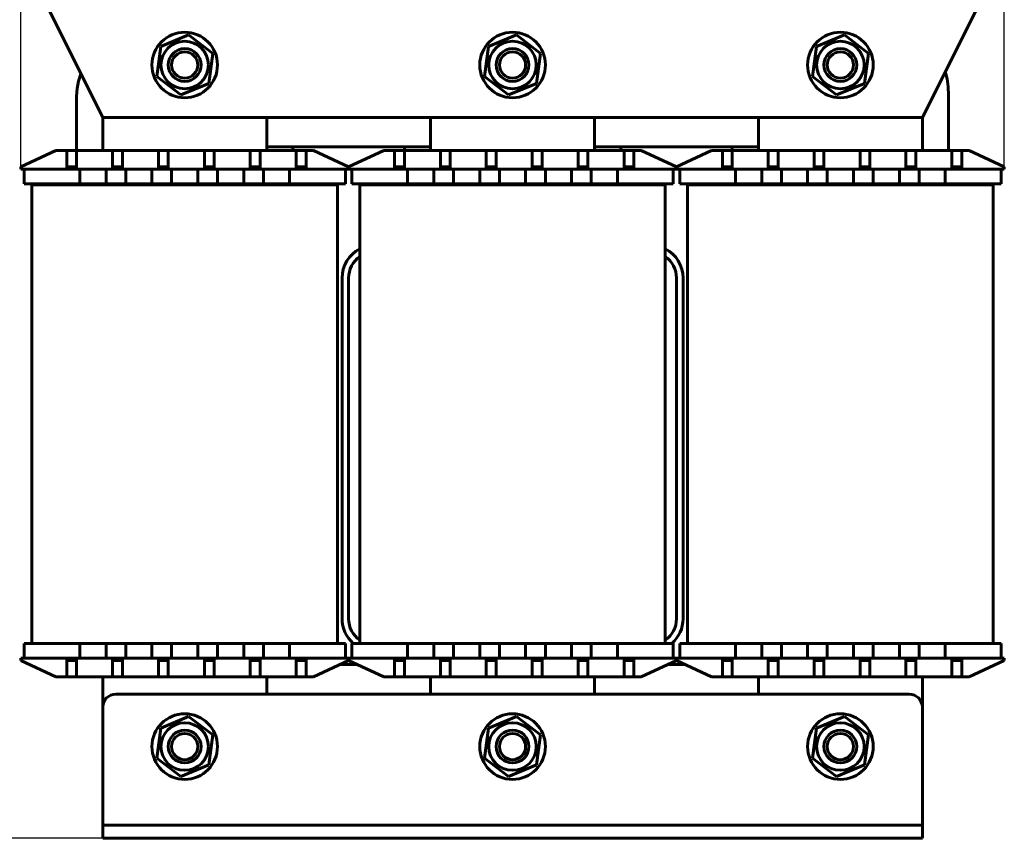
# Model space of a CAD drawing. Header units: millimetres. Extents: x 0 to 420, y 0 to 594.
# Tile 2 of 6: x 75 to 226, y 101 to 225. Entities that reach past the tile are written whole.
import ezdxf

# ---------------------------------------------------------------- set-up
doc = ezdxf.new("R2010")
doc.units = ezdxf.units.MM
doc.linetypes.add('K5LT_BASIC', pattern=[0])
doc.linetypes.add('K5LT_THIN', pattern=[0])
doc.layers.add('Системный слой', color=7, linetype='Continuous')
doc.styles.add('KDIMTEXTSTYLE', font='GOST_AU.SHX', dxfattribs={"width": 0.96, "oblique": 15, "height": 5})
doc.dimstyles.new('KDIMSTYLE (1.00)', dxfattribs={"dimtxt": 5, "dimasz": 1, "dimexe": 2, "dimexo": 0, "dimgap": 1, "dimtad": 1, "dimtxsty": 'KDIMTEXTSTYLE', "dimsah": 1, "dimcen": 0, "dimdle": 1, "dimadec": 0, "dimazin": 0, "dimtfac": 0.667, "dimtmove": 0, "dimatfit": 3, "dimfxl": 1, "dimtvp": 1, "dimtolj": 1, "dimtzin": 0, "dimarcsym": 0})

# ---------------------------------------------------------------- blocks, each defined once
blk = doc.blocks.new('U0')
at = {"layer": 'Системный слой', "color": 150, "linetype": 'K5LT_BASIC', "lineweight": 60, "true_color": 0x0080ff}
for p, q in [((213.01, 210.5), (213.01, 205.45)), ((213.01, 125.15), (213.01, 120.5))]:
    blk.add_line(p, q, dxfattribs=at)
blk = doc.blocks.new('U1')
at = {"layer": 'Системный слой', "color": 150, "linetype": 'K5LT_BASIC', "lineweight": 60, "true_color": 0x0080ff}
for p, q in [((188.01, 205.45), (188.01, 210.5)), ((188.01, 122.5), (188.01, 125.15))]:
    blk.add_line(p, q, dxfattribs=at)
blk = doc.blocks.new('U2')
at = {"layer": 'Системный слой', "color": 150, "linetype": 'K5LT_BASIC', "lineweight": 60, "true_color": 0x0080ff}
for p, q in [((84.31, 216.05), (84.68, 217.15)), ((84.01, 213.73), (84.08, 214.9)), ((84.08, 214.9), (84.31, 216.05))]:
    blk.add_line(p, q, dxfattribs=at)
blk = doc.blocks.new('U3')
at = {"layer": 'Системный слой', "color": 150, "linetype": 'K5LT_BASIC', "lineweight": 60, "true_color": 0x0080ff}
for p, q in [((84.01, 205.45), (84.01, 213.73)), ((84.01, 200.2), (84.01, 200.35))]:
    blk.add_line(p, q, dxfattribs=at)
blk = doc.blocks.new('U4')
at = {"layer": 'Системный слой', "color": 150, "linetype": 'K5LT_BASIC', "lineweight": 60, "true_color": 0x0080ff}
for p, q in [((117.01, 205.45), (117.01, 206)), ((117.01, 200.2), (117.01, 200.35))]:
    blk.add_line(p, q, dxfattribs=at)
blk = doc.blocks.new('U5')
at = {"layer": 'Системный слой', "color": 150, "linetype": 'K5LT_BASIC', "lineweight": 60, "true_color": 0x0080ff}
for p, q in [((134.01, 205.45), (134.01, 206)), ((134.01, 200.2), (134.01, 200.35))]:
    blk.add_line(p, q, dxfattribs=at)
blk = doc.blocks.new('U6')
at = {"layer": 'Системный слой', "color": 150, "linetype": 'K5LT_BASIC', "lineweight": 60, "true_color": 0x0080ff}
for p, q in [((167.01, 205.45), (167.01, 206)), ((167.01, 200.2), (167.01, 200.35))]:
    blk.add_line(p, q, dxfattribs=at)
blk = doc.blocks.new('U7')
at = {"layer": 'Системный слой', "color": 150, "linetype": 'K5LT_BASIC', "lineweight": 60, "true_color": 0x0080ff}
for p, q in [((184.01, 206), (184.01, 205.45)), ((184.01, 200.35), (184.01, 200.2))]:
    blk.add_line(p, q, dxfattribs=at)
blk = doc.blocks.new('U8')
at = {"layer": 'Системный слой', "color": 150, "linetype": 'K5LT_BASIC', "lineweight": 60, "true_color": 0x0080ff}
for p, q in [((216.51, 217.51), (216.79, 216.37)), ((216.79, 216.37), (216.95, 215.16)), ((216.95, 215.16), (217.01, 213.9))]:
    blk.add_line(p, q, dxfattribs=at)
blk = doc.blocks.new('U9')
at = {"layer": 'Системный слой', "color": 150, "linetype": 'K5LT_BASIC', "lineweight": 60, "true_color": 0x0080ff}
for p, q in [((217.01, 213.9), (217.01, 205.45)), ((217.01, 200.35), (217.01, 200.2))]:
    blk.add_line(p, q, dxfattribs=at)
blk = doc.blocks.new('U10')
at = {"layer": 'Системный слой', "color": 150, "linetype": 'K5LT_BASIC', "lineweight": 60, "true_color": 0x0080ff}
for p, q in [((113.01, 210.5), (113.01, 205.45)), ((113.01, 125.15), (113.01, 122.5))]:
    blk.add_line(p, q, dxfattribs=at)
blk = doc.blocks.new('U11')
at = {"layer": 'Системный слой', "color": 150, "linetype": 'K5LT_BASIC', "lineweight": 60, "true_color": 0x0080ff}
for p, q in [((88.01, 205.45), (88.01, 210.5)), ((88.01, 120.5), (88.01, 125.15))]:
    blk.add_line(p, q, dxfattribs=at)
blk = doc.blocks.new('U30')
at = {"layer": 'Системный слой', "color": 150, "linetype": 'K5LT_BASIC', "lineweight": 60, "true_color": 0x0080ff}
for p, q in [((163.01, 210.5), (163.01, 205.45)), ((163.01, 125.15), (163.01, 122.5))]:
    blk.add_line(p, q, dxfattribs=at)
blk = doc.blocks.new('U31')
at = {"layer": 'Системный слой', "color": 150, "linetype": 'K5LT_BASIC', "lineweight": 60, "true_color": 0x0080ff}
for p, q in [((138.01, 205.45), (138.01, 210.5)), ((138.01, 122.5), (138.01, 125.15))]:
    blk.add_line(p, q, dxfattribs=at)
blk = doc.blocks.new('KDIMARROW_01')
at = {"layer": 'Системный слой'}
blk.add_hatch(color=0, dxfattribs=at).paths.add_polyline_path([(0, 0), (-5, 0.66), (-4.5, 0), (-5, -0.66)])
at = {"layer": 'Системный слой', "color": 0, "linetype": 'K5LT_THIN', "lineweight": 18}
for p, q in [((-4.5, 0), (-5, 0.66)), ((-5, 0.66), (0, 0)), ((0, 0), (-5, -0.66)), ((-5, -0.66), (-4.5, 0)), ((0, 0), (-1, 0))]:
    blk.add_line(p, q, dxfattribs=at)

msp = doc.modelspace()

# ---------------------------------------------------------------- linework, layer by layer
at = {"layer": 'Системный слой', "color": 150, "linetype": 'K5LT_BASIC', "lineweight": 60, "true_color": 0x0080ff}
for p, q in [((78.006, 230.502), (88.006, 210.502)), ((213.006, 210.502), (223.006, 230.502)), ((101.108, 223.082), (96.841, 221.313)), ((104.773, 220.271), (101.108, 223.082)), ((151.108, 223.082), (146.841, 221.313)), ((154.773, 220.271), (151.108, 223.082)), ((201.108, 223.082), (196.841, 221.313)), ((204.773, 220.271), (201.108, 223.082)), ((96.841, 221.313), (96.24, 216.733)), ((146.841, 221.313), (146.24, 216.733)), ((196.841, 221.313), (196.24, 216.733)), ((104.172, 215.692), (104.773, 220.271)), ((154.172, 215.692), (154.773, 220.271)), ((204.172, 215.692), (204.773, 220.271)), ((96.24, 216.733), (99.905, 213.923)), ((146.24, 216.733), (149.905, 213.923)), ((196.24, 216.733), (199.905, 213.923)), ((99.905, 213.923), (104.172, 215.692)), ((149.905, 213.923), (154.172, 215.692)), ((199.905, 213.923), (204.172, 215.692)), ((88.006, 210.502), (213.006, 210.502)), ((113.006, 206.002), (138.006, 206.002)), ((163.006, 206.002), (188.006, 206.002)), ((80.868, 205.452), (75.506, 202.952)), ((82.506, 205.452), (80.868, 205.452)), ((82.506, 205.452), (84.006, 205.452)), ((82.506, 202.952), (82.506, 205.452)), ((84.006, 205.452), (84.006, 202.952)), ((89.506, 205.452), (84.006, 205.452)), ((89.506, 205.452), (91.006, 205.452)), ((89.506, 202.952), (89.506, 205.452)), ((96.506, 205.452), (91.006, 205.452)), ((91.006, 205.452), (91.006, 202.952)), ((96.506, 205.452), (98.006, 205.452)), ((96.506, 202.952), (96.506, 205.452)), ((98.006, 205.452), (98.006, 202.952)), ((103.506, 205.452), (98.006, 205.452)), ((103.506, 202.952), (103.506, 205.452)), ((103.506, 205.452), (105.006, 205.452)), ((110.506, 205.452), (105.006, 205.452)), ((105.006, 205.452), (105.006, 202.952)), ((110.506, 205.452), (112.006, 205.452)), ((110.506, 202.952), (110.506, 205.452)), ((112.006, 205.452), (112.006, 202.952)), ((117.506, 205.452), (112.006, 205.452)), ((117.506, 205.452), (119.006, 205.452)), ((117.506, 202.952), (117.506, 205.452)), ((120.145, 205.452), (119.006, 205.452)), ((119.006, 205.452), (119.006, 202.952)), ((125.506, 202.952), (120.145, 205.452)), ((130.868, 205.452), (125.506, 202.952)), ((132.506, 205.452), (130.868, 205.452)), ((132.506, 205.452), (134.006, 205.452)), ((132.506, 202.952), (132.506, 205.452)), ((134.006, 205.452), (134.006, 202.952)), ((139.506, 205.452), (134.006, 205.452)), ((139.506, 205.452), (141.006, 205.452)), ((139.506, 202.952), (139.506, 205.452)), ((146.506, 205.452), (141.006, 205.452)), ((141.006, 205.452), (141.006, 202.952)), ((146.506, 205.452), (148.006, 205.452)), ((146.506, 202.952), (146.506, 205.452)), ((148.006, 205.452), (148.006, 202.952)), ((153.506, 205.452), (148.006, 205.452)), ((153.506, 202.952), (153.506, 205.452)), ((153.506, 205.452), (155.006, 205.452)), ((160.506, 205.452), (155.006, 205.452)), ((155.006, 205.452), (155.006, 202.952)), ((160.506, 205.452), (162.006, 205.452)), ((160.506, 202.952), (160.506, 205.452)), ((162.006, 205.452), (162.006, 202.952)), ((167.506, 205.452), (162.006, 205.452)), ((167.506, 205.452), (169.006, 205.452)), ((167.506, 202.952), (167.506, 205.452)), ((170.145, 205.452), (169.006, 205.452)), ((169.006, 205.452), (169.006, 202.952)), ((175.506, 202.952), (170.145, 205.452)), ((180.868, 205.452), (175.506, 202.952)), ((182.506, 205.452), (180.868, 205.452)), ((182.506, 205.452), (184.006, 205.452)), ((182.506, 202.952), (182.506, 205.452)), ((184.006, 205.452), (184.006, 202.952)), ((189.506, 205.452), (184.006, 205.452)), ((189.506, 205.452), (191.006, 205.452)), ((189.506, 202.952), (189.506, 205.452)), ((196.506, 205.452), (191.006, 205.452)), ((191.006, 205.452), (191.006, 202.952)), ((196.506, 205.452), (198.006, 205.452)), ((196.506, 202.952), (196.506, 205.452)), ((198.006, 205.452), (198.006, 202.952)), ((203.506, 205.452), (198.006, 205.452)), ((203.506, 202.952), (203.506, 205.452)), ((203.506, 205.452), (205.006, 205.452)), ((210.506, 205.452), (205.006, 205.452)), ((205.006, 205.452), (205.006, 202.952)), ((210.506, 205.452), (212.006, 205.452)), ((210.506, 202.952), (210.506, 205.452)), ((212.006, 205.452), (212.006, 202.952)), ((217.506, 205.452), (212.006, 205.452)), ((217.506, 205.452), (219.006, 205.452)), ((217.506, 202.952), (217.506, 205.452)), ((220.145, 205.452), (219.006, 205.452)), ((219.006, 205.452), (219.006, 202.952)), ((225.506, 202.952), (220.145, 205.452)), ((75.506, 202.952), (75.506, 202.602)), ((82.506, 202.952), (82.506, 202.602)), ((84.006, 202.952), (82.506, 202.952)), ((84.006, 202.952), (84.006, 202.602)), ((91.006, 202.952), (89.506, 202.952)), ((89.506, 202.952), (89.506, 202.602)), ((91.006, 202.952), (91.006, 202.602)), ((98.006, 202.952), (96.506, 202.952)), ((96.506, 202.952), (96.506, 202.602)), ((98.006, 202.952), (98.006, 202.602)), ((103.506, 202.952), (103.506, 202.602)), ((105.006, 202.952), (103.506, 202.952)), ((105.006, 202.952), (105.006, 202.602)), ((112.006, 202.952), (110.506, 202.952)), ((110.506, 202.952), (110.506, 202.602)), ((112.006, 202.952), (112.006, 202.602)), ((117.506, 202.952), (117.506, 202.602)), ((119.006, 202.952), (117.506, 202.952)), ((119.006, 202.952), (119.006, 202.602)), ((125.506, 202.952), (125.506, 202.602)), ((125.506, 202.952), (125.506, 202.602)), ((132.506, 202.952), (132.506, 202.602)), ((134.006, 202.952), (132.506, 202.952)), ((134.006, 202.952), (134.006, 202.602)), ((141.006, 202.952), (139.506, 202.952)), ((139.506, 202.952), (139.506, 202.602)), ((141.006, 202.952), (141.006, 202.602)), ((148.006, 202.952), (146.506, 202.952)), ((146.506, 202.952), (146.506, 202.602)), ((148.006, 202.952), (148.006, 202.602)), ((153.506, 202.952), (153.506, 202.602)), ((155.006, 202.952), (153.506, 202.952)), ((155.006, 202.952), (155.006, 202.602)), ((162.006, 202.952), (160.506, 202.952)), ((160.506, 202.952), (160.506, 202.602)), ((162.006, 202.952), (162.006, 202.602)), ((167.506, 202.952), (167.506, 202.602)), ((169.006, 202.952), (167.506, 202.952)), ((169.006, 202.952), (169.006, 202.602)), ((175.506, 202.952), (175.506, 202.602)), ((175.506, 202.952), (175.506, 202.602)), ((182.506, 202.952), (182.506, 202.602)), ((184.006, 202.952), (182.506, 202.952)), ((184.006, 202.952), (184.006, 202.602)), ((191.006, 202.952), (189.506, 202.952)), ((189.506, 202.952), (189.506, 202.602)), ((191.006, 202.952), (191.006, 202.602)), ((198.006, 202.952), (196.506, 202.952)), ((196.506, 202.952), (196.506, 202.602)), ((198.006, 202.952), (198.006, 202.602)), ((203.506, 202.952), (203.506, 202.602)), ((205.006, 202.952), (203.506, 202.952)), ((205.006, 202.952), (205.006, 202.602)), ((212.006, 202.952), (210.506, 202.952)), ((210.506, 202.952), (210.506, 202.602)), ((212.006, 202.952), (212.006, 202.602)), ((217.506, 202.952), (217.506, 202.602)), ((219.006, 202.952), (217.506, 202.952)), ((219.006, 202.952), (219.006, 202.602)), ((225.506, 202.952), (225.506, 202.602)), ((76.006, 202.602), (75.506, 202.602)), ((76.006, 200.352), (76.006, 202.602)), ((76.006, 202.602), (82.006, 202.602)), ((82.006, 202.602), (83.506, 202.602)), ((83.506, 202.602), (84.506, 202.602)), ((84.506, 202.602), (84.506, 200.352)), ((88.506, 202.602), (84.506, 202.602)), ((88.506, 200.352), (88.506, 202.602)), ((88.506, 202.602), (89.506, 202.602)), ((89.506, 202.602), (90.506, 202.602)), ((90.506, 202.602), (91.506, 202.602)), ((95.506, 202.602), (91.506, 202.602)), ((91.506, 202.602), (91.506, 200.352)), ((95.506, 202.602), (96.506, 202.602)), ((95.506, 200.352), (95.506, 202.602)), ((96.506, 202.602), (97.506, 202.602)), ((97.506, 202.602), (98.506, 202.602)), ((98.506, 202.602), (98.506, 200.352)), ((102.506, 202.602), (98.506, 202.602)), ((102.506, 202.602), (103.506, 202.602)), ((102.506, 200.352), (102.506, 202.602)), ((103.506, 202.602), (104.506, 202.602)), ((104.506, 202.602), (105.506, 202.602)), ((109.506, 202.602), (105.506, 202.602)), ((105.506, 202.602), (105.506, 200.352)), ((109.506, 200.352), (109.506, 202.602)), ((109.506, 202.602), (110.506, 202.602)), ((110.506, 202.602), (111.506, 202.602)), ((111.506, 202.602), (112.506, 202.602)), ((112.506, 202.602), (112.506, 200.352)), ((116.506, 202.602), (112.506, 202.602)), ((116.506, 202.602), (117.506, 202.602)), ((116.506, 200.352), (116.506, 202.602)), ((117.506, 202.602), (119.006, 202.602)), ((119.006, 202.602), (125.006, 202.602)), ((125.506, 202.602), (125.006, 202.602)), ((125.006, 200.352), (125.006, 202.602)), ((126.006, 202.602), (125.506, 202.602)), ((126.006, 200.352), (126.006, 202.602)), ((126.006, 202.602), (132.006, 202.602)), ((132.006, 202.602), (133.506, 202.602)), ((133.506, 202.602), (134.506, 202.602)), ((134.506, 202.602), (134.506, 200.352)), ((138.506, 202.602), (134.506, 202.602)), ((138.506, 200.352), (138.506, 202.602)), ((138.506, 202.602), (139.506, 202.602)), ((139.506, 202.602), (140.506, 202.602)), ((140.506, 202.602), (141.506, 202.602)), ((145.506, 202.602), (141.506, 202.602)), ((141.506, 202.602), (141.506, 200.352)), ((145.506, 202.602), (146.506, 202.602)), ((145.506, 200.352), (145.506, 202.602)), ((146.506, 202.602), (147.506, 202.602)), ((147.506, 202.602), (148.506, 202.602)), ((148.506, 202.602), (148.506, 200.352)), ((152.506, 202.602), (148.506, 202.602)), ((152.506, 202.602), (153.506, 202.602)), ((152.506, 200.352), (152.506, 202.602)), ((153.506, 202.602), (154.506, 202.602)), ((154.506, 202.602), (155.506, 202.602)), ((159.506, 202.602), (155.506, 202.602)), ((155.506, 202.602), (155.506, 200.352)), ((159.506, 200.352), (159.506, 202.602)), ((159.506, 202.602), (160.506, 202.602)), ((160.506, 202.602), (161.506, 202.602)), ((161.506, 202.602), (162.506, 202.602)), ((162.506, 202.602), (162.506, 200.352)), ((166.506, 202.602), (162.506, 202.602)), ((166.506, 202.602), (167.506, 202.602)), ((166.506, 200.352), (166.506, 202.602)), ((167.506, 202.602), (169.006, 202.602)), ((169.006, 202.602), (175.006, 202.602)), ((175.506, 202.602), (175.006, 202.602)), ((175.006, 200.352), (175.006, 202.602)), ((176.006, 202.602), (175.506, 202.602)), ((176.006, 200.352), (176.006, 202.602)), ((176.006, 202.602), (182.006, 202.602)), ((182.006, 202.602), (183.506, 202.602)), ((183.506, 202.602), (184.506, 202.602)), ((184.506, 202.602), (184.506, 200.352)), ((188.506, 202.602), (184.506, 202.602)), ((188.506, 200.352), (188.506, 202.602)), ((188.506, 202.602), (189.506, 202.602)), ((189.506, 202.602), (190.506, 202.602)), ((190.506, 202.602), (191.506, 202.602)), ((195.506, 202.602), (191.506, 202.602)), ((191.506, 202.602), (191.506, 200.352)), ((195.506, 202.602), (196.506, 202.602)), ((195.506, 200.352), (195.506, 202.602)), ((196.506, 202.602), (197.506, 202.602)), ((197.506, 202.602), (198.506, 202.602)), ((198.506, 202.602), (198.506, 200.352)), ((202.506, 202.602), (198.506, 202.602)), ((202.506, 202.602), (203.506, 202.602)), ((202.506, 200.352), (202.506, 202.602)), ((203.506, 202.602), (204.506, 202.602)), ((204.506, 202.602), (205.506, 202.602)), ((209.506, 202.602), (205.506, 202.602)), ((205.506, 202.602), (205.506, 200.352)), ((209.506, 200.352), (209.506, 202.602)), ((209.506, 202.602), (210.506, 202.602)), ((210.506, 202.602), (211.506, 202.602)), ((211.506, 202.602), (212.506, 202.602)), ((212.506, 202.602), (212.506, 200.352)), ((216.506, 202.602), (212.506, 202.602)), ((216.506, 202.602), (217.506, 202.602)), ((216.506, 200.352), (216.506, 202.602)), ((217.506, 202.602), (219.006, 202.602)), ((219.006, 202.602), (225.006, 202.602)), ((225.506, 202.602), (225.006, 202.602)), ((225.006, 200.352), (225.006, 202.602)), ((76.006, 200.352), (82.006, 200.352)), ((77.206, 200.202), (87.206, 200.202)), ((77.206, 130.252), (77.206, 200.202)), ((82.006, 200.352), (83.506, 200.352)), ((84.506, 200.352), (83.506, 200.352)), ((88.506, 200.352), (84.506, 200.352)), ((86.206, 200.352), (86.206, 200.202)), ((87.206, 200.202), (113.806, 200.202)), ((89.506, 200.352), (88.506, 200.352)), ((89.506, 200.352), (90.506, 200.352)), ((91.506, 200.352), (90.506, 200.352)), ((95.506, 200.352), (91.506, 200.352)), ((96.506, 200.352), (95.506, 200.352)), ((96.506, 200.352), (97.506, 200.352)), ((98.506, 200.352), (97.506, 200.352)), ((102.506, 200.352), (98.506, 200.352)), ((103.506, 200.352), (102.506, 200.352)), ((103.506, 200.352), (104.506, 200.352)), ((105.506, 200.352), (104.506, 200.352)), ((109.506, 200.352), (105.506, 200.352)), ((110.506, 200.352), (109.506, 200.352)), ((110.506, 200.352), (111.506, 200.352)), ((112.506, 200.352), (111.506, 200.352)), ((116.506, 200.352), (112.506, 200.352)), ((113.806, 200.202), (123.806, 200.202)), ((114.806, 200.352), (114.806, 200.202)), ((117.506, 200.352), (116.506, 200.352)), ((117.506, 200.352), (119.006, 200.352)), ((119.006, 200.352), (125.006, 200.352)), ((123.806, 130.252), (123.806, 200.202)), ((126.006, 200.352), (132.006, 200.352)), ((127.206, 200.202), (137.206, 200.202)), ((127.206, 130.252), (127.206, 200.202)), ((132.006, 200.352), (133.506, 200.352)), ((134.506, 200.352), (133.506, 200.352)), ((138.506, 200.352), (134.506, 200.352)), ((136.206, 200.352), (136.206, 200.202)), ((137.206, 200.202), (163.806, 200.202)), ((139.506, 200.352), (138.506, 200.352)), ((139.506, 200.352), (140.506, 200.352)), ((141.506, 200.352), (140.506, 200.352)), ((145.506, 200.352), (141.506, 200.352)), ((146.506, 200.352), (145.506, 200.352)), ((146.506, 200.352), (147.506, 200.352)), ((148.506, 200.352), (147.506, 200.352)), ((152.506, 200.352), (148.506, 200.352)), ((153.506, 200.352), (152.506, 200.352)), ((153.506, 200.352), (154.506, 200.352)), ((155.506, 200.352), (154.506, 200.352)), ((159.506, 200.352), (155.506, 200.352)), ((160.506, 200.352), (159.506, 200.352)), ((160.506, 200.352), (161.506, 200.352)), ((162.506, 200.352), (161.506, 200.352)), ((166.506, 200.352), (162.506, 200.352)), ((163.806, 200.202), (173.806, 200.202)), ((164.806, 200.352), (164.806, 200.202)), ((167.506, 200.352), (166.506, 200.352)), ((167.506, 200.352), (169.006, 200.352)), ((169.006, 200.352), (175.006, 200.352)), ((173.806, 130.252), (173.806, 200.202)), ((176.006, 200.352), (182.006, 200.352)), ((177.206, 200.202), (187.206, 200.202)), ((177.206, 130.252), (177.206, 200.202)), ((182.006, 200.352), (183.506, 200.352)), ((184.506, 200.352), (183.506, 200.352)), ((188.506, 200.352), (184.506, 200.352)), ((186.206, 200.352), (186.206, 200.202)), ((187.206, 200.202), (213.806, 200.202)), ((189.506, 200.352), (188.506, 200.352)), ((189.506, 200.352), (190.506, 200.352)), ((191.506, 200.352), (190.506, 200.352)), ((195.506, 200.352), (191.506, 200.352)), ((196.506, 200.352), (195.506, 200.352)), ((196.506, 200.352), (197.506, 200.352)), ((198.506, 200.352), (197.506, 200.352)), ((202.506, 200.352), (198.506, 200.352)), ((203.506, 200.352), (202.506, 200.352)), ((203.506, 200.352), (204.506, 200.352)), ((205.506, 200.352), (204.506, 200.352)), ((209.506, 200.352), (205.506, 200.352)), ((210.506, 200.352), (209.506, 200.352)), ((210.506, 200.352), (211.506, 200.352)), ((212.506, 200.352), (211.506, 200.352)), ((216.506, 200.352), (212.506, 200.352)), ((213.806, 200.202), (223.806, 200.202)), ((214.806, 200.352), (214.806, 200.202)), ((217.506, 200.352), (216.506, 200.352)), ((217.506, 200.352), (219.006, 200.352)), ((219.006, 200.352), (225.006, 200.352)), ((223.806, 130.252), (223.806, 200.202)), ((124.506, 186.002), (124.506, 134.002)), ((125.506, 186.002), (125.506, 134.002)), ((175.506, 134.002), (175.506, 186.002)), ((176.506, 134.002), (176.506, 186.002)), ((76.006, 130.252), (76.006, 128.002)), ((76.006, 130.252), (82.006, 130.252)), ((82.006, 130.252), (83.506, 130.252)), ((83.506, 130.252), (84.506, 130.252)), ((87.206, 130.252), (84.506, 130.252)), ((84.506, 130.252), (84.506, 128.002)), ((88.506, 130.252), (87.206, 130.252)), ((88.506, 128.002), (88.506, 130.252)), ((88.506, 130.252), (89.506, 130.252)), ((89.506, 130.252), (90.506, 130.252)), ((90.506, 130.252), (91.506, 130.252)), ((91.506, 130.252), (91.506, 128.002)), ((95.506, 130.252), (91.506, 130.252)), ((95.506, 128.002), (95.506, 130.252)), ((95.506, 130.252), (96.506, 130.252)), ((96.506, 130.252), (97.506, 130.252)), ((97.506, 130.252), (98.506, 130.252)), ((98.506, 130.252), (98.506, 128.002)), ((102.506, 130.252), (98.506, 130.252)), ((102.506, 130.252), (103.506, 130.252)), ((102.506, 128.002), (102.506, 130.252)), ((103.506, 130.252), (104.506, 130.252)), ((104.506, 130.252), (105.506, 130.252)), ((105.506, 130.252), (109.506, 130.252)), ((105.506, 130.252), (105.506, 128.002)), ((109.506, 128.002), (109.506, 130.252)), ((109.506, 130.252), (110.506, 130.252)), ((110.506, 130.252), (111.506, 130.252)), ((111.506, 130.252), (112.506, 130.252)), ((113.806, 130.252), (112.506, 130.252)), ((112.506, 130.252), (112.506, 128.002)), ((113.806, 130.252), (116.506, 130.252)), ((116.506, 130.252), (117.506, 130.252)), ((116.506, 128.002), (116.506, 130.252)), ((117.506, 130.252), (119.006, 130.252)), ((119.006, 130.252), (125.006, 130.252)), ((125.006, 130.252), (125.006, 128.002)), ((126.006, 130.252), (126.006, 128.002)), ((126.006, 130.252), (132.006, 130.252)), ((132.006, 130.252), (133.506, 130.252)), ((133.506, 130.252), (134.506, 130.252)), ((137.206, 130.252), (134.506, 130.252)), ((134.506, 130.252), (134.506, 128.002)), ((138.506, 130.252), (137.206, 130.252)), ((138.506, 128.002), (138.506, 130.252)), ((138.506, 130.252), (139.506, 130.252)), ((139.506, 130.252), (140.506, 130.252)), ((140.506, 130.252), (141.506, 130.252)), ((141.506, 130.252), (141.506, 128.002)), ((145.506, 130.252), (141.506, 130.252)), ((145.506, 128.002), (145.506, 130.252)), ((145.506, 130.252), (146.506, 130.252)), ((146.506, 130.252), (147.506, 130.252)), ((147.506, 130.252), (148.506, 130.252)), ((148.506, 130.252), (148.506, 128.002)), ((152.506, 130.252), (148.506, 130.252)), ((152.506, 130.252), (153.506, 130.252)), ((152.506, 128.002), (152.506, 130.252)), ((153.506, 130.252), (154.506, 130.252)), ((154.506, 130.252), (155.506, 130.252)), ((155.506, 130.252), (159.506, 130.252)), ((155.506, 130.252), (155.506, 128.002)), ((159.506, 128.002), (159.506, 130.252)), ((159.506, 130.252), (160.506, 130.252)), ((160.506, 130.252), (161.506, 130.252)), ((161.506, 130.252), (162.506, 130.252)), ((163.806, 130.252), (162.506, 130.252)), ((162.506, 130.252), (162.506, 128.002)), ((163.806, 130.252), (166.506, 130.252)), ((166.506, 130.252), (167.506, 130.252)), ((166.506, 128.002), (166.506, 130.252)), ((167.506, 130.252), (169.006, 130.252)), ((169.006, 130.252), (175.006, 130.252)), ((175.006, 130.252), (175.006, 128.002)), ((176.006, 130.252), (176.006, 128.002)), ((176.006, 130.252), (182.006, 130.252)), ((182.006, 130.252), (183.506, 130.252)), ((183.506, 130.252), (184.506, 130.252)), ((187.206, 130.252), (184.506, 130.252)), ((184.506, 130.252), (184.506, 128.002)), ((188.506, 130.252), (187.206, 130.252)), ((188.506, 128.002), (188.506, 130.252)), ((188.506, 130.252), (189.506, 130.252)), ((189.506, 130.252), (190.506, 130.252)), ((190.506, 130.252), (191.506, 130.252)), ((191.506, 130.252), (191.506, 128.002)), ((195.506, 130.252), (191.506, 130.252)), ((195.506, 128.002), (195.506, 130.252)), ((195.506, 130.252), (196.506, 130.252)), ((196.506, 130.252), (197.506, 130.252)), ((197.506, 130.252), (198.506, 130.252)), ((198.506, 130.252), (198.506, 128.002)), ((202.506, 130.252), (198.506, 130.252)), ((202.506, 130.252), (203.506, 130.252)), ((202.506, 128.002), (202.506, 130.252)), ((203.506, 130.252), (204.506, 130.252)), ((204.506, 130.252), (205.506, 130.252)), ((205.506, 130.252), (209.506, 130.252)), ((205.506, 130.252), (205.506, 128.002)), ((209.506, 128.002), (209.506, 130.252)), ((209.506, 130.252), (210.506, 130.252)), ((210.506, 130.252), (211.506, 130.252)), ((211.506, 130.252), (212.506, 130.252)), ((213.806, 130.252), (212.506, 130.252)), ((212.506, 130.252), (212.506, 128.002)), ((213.806, 130.252), (216.506, 130.252)), ((216.506, 130.252), (217.506, 130.252)), ((216.506, 128.002), (216.506, 130.252)), ((217.506, 130.252), (219.006, 130.252)), ((219.006, 130.252), (225.006, 130.252)), ((225.006, 130.252), (225.006, 128.002)), ((76.006, 128.002), (75.506, 128.002)), ((75.506, 127.652), (75.506, 128.002)), ((75.506, 127.652), (80.868, 125.152)), ((76.006, 128.002), (82.006, 128.002)), ((82.006, 128.002), (83.506, 128.002)), ((82.506, 127.652), (82.506, 128.002)), ((82.506, 127.652), (84.006, 127.652)), ((82.506, 125.152), (82.506, 127.652)), ((84.506, 128.002), (83.506, 128.002)), ((84.006, 127.652), (84.006, 128.002)), ((84.006, 127.652), (84.006, 125.152)), ((88.506, 128.002), (84.506, 128.002)), ((89.506, 128.002), (88.506, 128.002)), ((89.506, 127.652), (89.506, 128.002)), ((89.506, 128.002), (90.506, 128.002)), ((89.506, 125.152), (89.506, 127.652)), ((89.506, 127.652), (91.006, 127.652)), ((91.506, 128.002), (90.506, 128.002)), ((91.006, 127.652), (91.006, 128.002)), ((91.006, 127.652), (91.006, 125.152)), ((95.506, 128.002), (91.506, 128.002)), ((96.506, 128.002), (95.506, 128.002)), ((96.506, 127.652), (96.506, 128.002)), ((96.506, 128.002), (97.506, 128.002)), ((96.506, 127.652), (98.006, 127.652)), ((96.506, 125.152), (96.506, 127.652)), ((98.506, 128.002), (97.506, 128.002)), ((98.006, 127.652), (98.006, 128.002)), ((98.006, 127.652), (98.006, 125.152)), ((102.506, 128.002), (98.506, 128.002)), ((103.506, 128.002), (102.506, 128.002)), ((103.506, 128.002), (104.506, 128.002)), ((103.506, 127.652), (103.506, 128.002)), ((103.506, 125.152), (103.506, 127.652)), ((103.506, 127.652), (105.006, 127.652)), ((105.506, 128.002), (104.506, 128.002)), ((105.006, 127.652), (105.006, 128.002)), ((105.006, 127.652), (105.006, 125.152)), ((109.506, 128.002), (105.506, 128.002)), ((110.506, 128.002), (109.506, 128.002)), ((110.506, 127.652), (110.506, 128.002)), ((110.506, 128.002), (111.506, 128.002)), ((110.506, 125.152), (110.506, 127.652)), ((110.506, 127.652), (112.006, 127.652)), ((112.506, 128.002), (111.506, 128.002)), ((112.006, 127.652), (112.006, 128.002)), ((112.006, 127.652), (112.006, 125.152)), ((116.506, 128.002), (112.506, 128.002)), ((117.506, 128.002), (116.506, 128.002)), ((117.506, 128.002), (119.006, 128.002)), ((117.506, 127.652), (117.506, 128.002)), ((117.506, 125.152), (117.506, 127.652)), ((117.506, 127.652), (119.006, 127.652)), ((119.006, 128.002), (125.006, 128.002)), ((119.006, 127.652), (119.006, 128.002)), ((119.006, 127.652), (119.006, 125.152)), ((120.145, 125.152), (125.506, 127.652)), ((125.506, 128.002), (125.006, 128.002)), ((125.506, 127.652), (125.506, 128.002)), ((126.006, 128.002), (125.506, 128.002)), ((125.506, 127.652), (125.506, 128.002)), ((125.506, 127.652), (130.868, 125.152)), ((126.006, 128.002), (132.006, 128.002)), ((132.006, 128.002), (133.506, 128.002)), ((132.506, 127.652), (132.506, 128.002)), ((132.506, 127.652), (134.006, 127.652)), ((132.506, 125.152), (132.506, 127.652)), ((134.506, 128.002), (133.506, 128.002)), ((134.006, 127.652), (134.006, 128.002)), ((134.006, 127.652), (134.006, 125.152)), ((138.506, 128.002), (134.506, 128.002)), ((139.506, 128.002), (138.506, 128.002)), ((139.506, 127.652), (139.506, 128.002)), ((139.506, 128.002), (140.506, 128.002)), ((139.506, 125.152), (139.506, 127.652)), ((139.506, 127.652), (141.006, 127.652)), ((141.506, 128.002), (140.506, 128.002)), ((141.006, 127.652), (141.006, 128.002)), ((141.006, 127.652), (141.006, 125.152)), ((145.506, 128.002), (141.506, 128.002)), ((146.506, 128.002), (145.506, 128.002)), ((146.506, 127.652), (146.506, 128.002)), ((146.506, 128.002), (147.506, 128.002)), ((146.506, 127.652), (148.006, 127.652)), ((146.506, 125.152), (146.506, 127.652)), ((148.506, 128.002), (147.506, 128.002)), ((148.006, 127.652), (148.006, 128.002)), ((148.006, 127.652), (148.006, 125.152)), ((152.506, 128.002), (148.506, 128.002)), ((153.506, 128.002), (152.506, 128.002)), ((153.506, 128.002), (154.506, 128.002)), ((153.506, 127.652), (153.506, 128.002)), ((153.506, 125.152), (153.506, 127.652)), ((153.506, 127.652), (155.006, 127.652)), ((155.506, 128.002), (154.506, 128.002)), ((155.006, 127.652), (155.006, 128.002)), ((155.006, 127.652), (155.006, 125.152)), ((159.506, 128.002), (155.506, 128.002)), ((160.506, 128.002), (159.506, 128.002)), ((160.506, 127.652), (160.506, 128.002)), ((160.506, 128.002), (161.506, 128.002)), ((160.506, 125.152), (160.506, 127.652)), ((160.506, 127.652), (162.006, 127.652)), ((162.506, 128.002), (161.506, 128.002)), ((162.006, 127.652), (162.006, 128.002)), ((162.006, 127.652), (162.006, 125.152)), ((166.506, 128.002), (162.506, 128.002)), ((167.506, 128.002), (166.506, 128.002)), ((167.506, 128.002), (169.006, 128.002)), ((167.506, 127.652), (167.506, 128.002)), ((167.506, 125.152), (167.506, 127.652)), ((167.506, 127.652), (169.006, 127.652)), ((169.006, 128.002), (175.006, 128.002)), ((169.006, 127.652), (169.006, 128.002)), ((169.006, 127.652), (169.006, 125.152)), ((170.145, 125.152), (175.506, 127.652)), ((175.506, 128.002), (175.006, 128.002)), ((176.006, 128.002), (175.506, 128.002)), ((175.506, 127.652), (175.506, 128.002)), ((175.506, 127.652), (175.506, 128.002)), ((175.506, 127.652), (180.868, 125.152)), ((176.006, 128.002), (182.006, 128.002)), ((182.006, 128.002), (183.506, 128.002)), ((182.506, 127.652), (182.506, 128.002)), ((182.506, 127.652), (184.006, 127.652)), ((182.506, 125.152), (182.506, 127.652)), ((184.506, 128.002), (183.506, 128.002)), ((184.006, 127.652), (184.006, 128.002)), ((184.006, 127.652), (184.006, 125.152)), ((188.506, 128.002), (184.506, 128.002)), ((189.506, 128.002), (188.506, 128.002)), ((189.506, 127.652), (189.506, 128.002)), ((189.506, 128.002), (190.506, 128.002)), ((189.506, 125.152), (189.506, 127.652)), ((189.506, 127.652), (191.006, 127.652)), ((191.506, 128.002), (190.506, 128.002)), ((191.006, 127.652), (191.006, 128.002)), ((191.006, 127.652), (191.006, 125.152)), ((195.506, 128.002), (191.506, 128.002)), ((196.506, 128.002), (195.506, 128.002)), ((196.506, 127.652), (196.506, 128.002)), ((196.506, 128.002), (197.506, 128.002)), ((196.506, 127.652), (198.006, 127.652)), ((196.506, 125.152), (196.506, 127.652)), ((198.506, 128.002), (197.506, 128.002)), ((198.006, 127.652), (198.006, 128.002)), ((198.006, 127.652), (198.006, 125.152)), ((202.506, 128.002), (198.506, 128.002)), ((203.506, 128.002), (202.506, 128.002)), ((203.506, 128.002), (204.506, 128.002)), ((203.506, 127.652), (203.506, 128.002)), ((203.506, 125.152), (203.506, 127.652)), ((203.506, 127.652), (205.006, 127.652)), ((205.506, 128.002), (204.506, 128.002)), ((205.006, 127.652), (205.006, 128.002)), ((205.006, 127.652), (205.006, 125.152)), ((209.506, 128.002), (205.506, 128.002)), ((210.506, 128.002), (209.506, 128.002)), ((210.506, 127.652), (210.506, 128.002)), ((210.506, 128.002), (211.506, 128.002)), ((210.506, 125.152), (210.506, 127.652)), ((210.506, 127.652), (212.006, 127.652)), ((212.506, 128.002), (211.506, 128.002)), ((212.006, 127.652), (212.006, 128.002)), ((212.006, 127.652), (212.006, 125.152)), ((216.506, 128.002), (212.506, 128.002)), ((217.506, 128.002), (216.506, 128.002)), ((217.506, 128.002), (219.006, 128.002)), ((217.506, 127.652), (217.506, 128.002)), ((217.506, 125.152), (217.506, 127.652)), ((217.506, 127.652), (219.006, 127.652)), ((219.006, 128.002), (225.006, 128.002)), ((219.006, 127.652), (219.006, 128.002)), ((219.006, 127.652), (219.006, 125.152)), ((220.145, 125.152), (225.506, 127.652)), ((225.506, 128.002), (225.006, 128.002)), ((225.506, 127.652), (225.506, 128.002)), ((126.9, 127.002), (124.113, 127.002)), ((176.9, 127.002), (174.113, 127.002)), ((82.506, 125.152), (80.868, 125.152)), ((84.006, 125.152), (82.506, 125.152)), ((89.506, 125.152), (84.006, 125.152)), ((91.006, 125.152), (89.506, 125.152)), ((96.506, 125.152), (91.006, 125.152)), ((98.006, 125.152), (96.506, 125.152)), ((103.506, 125.152), (98.006, 125.152)), ((105.006, 125.152), (103.506, 125.152)), ((110.506, 125.152), (105.006, 125.152)), ((112.006, 125.152), (110.506, 125.152)), ((117.506, 125.152), (112.006, 125.152)), ((119.006, 125.152), (117.506, 125.152)), ((120.145, 125.152), (119.006, 125.152)), ((132.506, 125.152), (130.868, 125.152)), ((134.006, 125.152), (132.506, 125.152)), ((139.506, 125.152), (134.006, 125.152)), ((141.006, 125.152), (139.506, 125.152)), ((146.506, 125.152), (141.006, 125.152)), ((148.006, 125.152), (146.506, 125.152)), ((153.506, 125.152), (148.006, 125.152)), ((155.006, 125.152), (153.506, 125.152)), ((160.506, 125.152), (155.006, 125.152)), ((162.006, 125.152), (160.506, 125.152)), ((167.506, 125.152), (162.006, 125.152)), ((169.006, 125.152), (167.506, 125.152)), ((170.145, 125.152), (169.006, 125.152)), ((182.506, 125.152), (180.868, 125.152)), ((184.006, 125.152), (182.506, 125.152)), ((189.506, 125.152), (184.006, 125.152)), ((191.006, 125.152), (189.506, 125.152)), ((196.506, 125.152), (191.006, 125.152)), ((198.006, 125.152), (196.506, 125.152)), ((203.506, 125.152), (198.006, 125.152)), ((205.006, 125.152), (203.506, 125.152)), ((210.506, 125.152), (205.006, 125.152)), ((212.006, 125.152), (210.506, 125.152)), ((217.506, 125.152), (212.006, 125.152)), ((219.006, 125.152), (217.506, 125.152)), ((220.145, 125.152), (219.006, 125.152)), ((90.006, 122.502), (211.006, 122.502)), ((88.006, 102.502), (88.006, 120.502)), ((213.006, 102.502), (213.006, 120.502)), ((101.108, 119.082), (96.841, 117.313)), ((104.773, 116.271), (101.108, 119.082)), ((151.108, 119.082), (146.841, 117.313)), ((154.773, 116.271), (151.108, 119.082)), ((201.108, 119.082), (196.841, 117.313)), ((204.773, 116.271), (201.108, 119.082)), ((96.841, 117.313), (96.24, 112.733)), ((146.841, 117.313), (146.24, 112.733)), ((196.841, 117.313), (196.24, 112.733)), ((104.172, 111.692), (104.773, 116.271)), ((154.172, 111.692), (154.773, 116.271)), ((204.172, 111.692), (204.773, 116.271)), ((96.24, 112.733), (99.905, 109.923)), ((146.24, 112.733), (149.905, 109.923)), ((196.24, 112.733), (199.905, 109.923)), ((99.905, 109.923), (104.172, 111.692)), ((149.905, 109.923), (154.172, 111.692)), ((199.905, 109.923), (204.172, 111.692)), ((88.006, 102.502), (90.006, 102.502)), ((88.006, 100.502), (88.006, 102.502)), ((90.006, 102.502), (211.006, 102.502)), ((211.006, 102.502), (213.006, 102.502)), ((213.006, 102.502), (213.006, 100.502)), ((90.006, 100.502), (88.006, 100.502)), ((90.006, 100.502), (211.006, 100.502)), ((213.006, 100.502), (211.006, 100.502))]:
    msp.add_line(p, q, dxfattribs=at)
for centre, radius in [((100.506, 218.502), 5), ((150.506, 218.502), 5), ((200.506, 218.502), 5), ((100.506, 218.502), 3.625), ((100.506, 218.502), 2.5), ((150.506, 218.502), 3.625), ((150.506, 218.502), 2.5), ((200.506, 218.502), 3.625), ((200.506, 218.502), 2.5), ((100.506, 218.502), 2), ((150.506, 218.502), 2), ((200.506, 218.502), 2), ((100.506, 114.502), 5), ((150.506, 114.502), 5), ((200.506, 114.502), 5), ((100.506, 114.502), 3.625), ((150.506, 114.502), 3.625), ((200.506, 114.502), 3.625), ((100.506, 114.502), 2.5), ((100.506, 114.502), 2), ((150.506, 114.502), 2.5), ((150.506, 114.502), 2), ((200.506, 114.502), 2.5), ((200.506, 114.502), 2)]:
    msp.add_circle(centre, radius, dxfattribs=at)
for centre, radius, start, end in [((129.506, 186.002), 5, 117.38711, 180), ((129.506, 186.002), 4, 125.09963, 180), ((171.506, 186.002), 5, 0, 62.61289), ((171.506, 186.002), 4, 0, 54.90037), ((129.506, 134.002), 5, 180, 228.59038), ((129.506, 134.002), 4, 180, 234.90037), ((171.506, 134.002), 4, 305.09963, 360), ((171.506, 134.002), 5, 311.40962, 0), ((90.006, 120.502), 2, 90, 180), ((211.006, 120.502), 2, 0, 90)]:
    msp.add_arc(centre, radius, start, end, dxfattribs=at)

# ---------------------------------------------------------------- block references
at = {"layer": 'Системный слой'}
for name in ['U2', 'U8', 'U3', 'U9', 'U11', 'U10', 'U31', 'U30', 'U1', 'U0', 'U4', 'U5', 'U6', 'U7']:
    msp.add_blockref(name, (0, 0), dxfattribs=at)

# ---------------------------------------------------------------- dimensions: what is measured, and where the dimension line sits
at = {"layer": 'Системный слой', "color": 7}
msp.add_linear_dim(base=(75.506, 283.502), p1=(225.506, 202.952), p2=(75.506, 202.952), location=(150.506, 283.502), text='\\H5.0;\\W0.965;\\Q15;\\H5.0;\\W0.965;\\Q15;\\Q15;Ш', dimstyle='KDIMSTYLE (1.00)', override={"dimexo": 0, "dimblk1": 'KDIMARROW_01', "dimblk2": 'KDIMARROW_01', "dimse1": 0, "dimse2": 0, "dimclrt": 7, "dimtolj": 1}, dxfattribs=at).render()
msp.add_linear_dim(base=(65.506, 273.502), p1=(90.006, 100.502), p2=(109.506, 273.502), angle=90, location=(65.506, 187.002), text='\\H5.0;\\W0.965;\\Q15;\\H5.0;\\W0.965;\\Q15;\\Q15;В', dimstyle='KDIMSTYLE (1.00)', override={"dimexo": 0, "dimblk1": 'KDIMARROW_01', "dimblk2": 'KDIMARROW_01', "dimse1": 0, "dimse2": 0, "dimclrt": 7, "dimtolj": 1}, dxfattribs=at).render()

doc.saveas('drawing.dxf')
